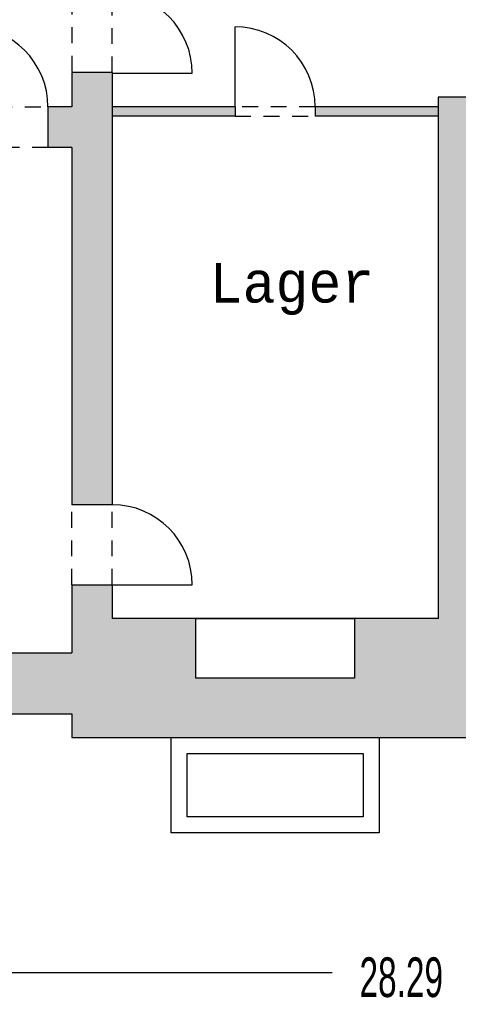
# Model space of a CAD drawing. Header units: metres. Extents: x -10.5 to 20.8, y -9 to 19.2.
# Tile 13 of 23: x -1 to 4.6, y -9 to 3.4. Entities that reach past the tile are written whole.
import ezdxf

# ---------------------------------------------------------------- set-up
doc = ezdxf.new("R2010")
doc.units = ezdxf.units.M
doc.header["$PDMODE"] = 65
doc.linetypes.add('AUSGEZOGEN', pattern=[0])
doc.linetypes.add('LINIE_2', pattern=[0.36, 0.2, -0.16])
for name, color, linetype, lineweight in [('XR$1$STANDARD', 7, 'Continuous', 25), ('XR$2$STANDARD', 7, 'Continuous', 25), ('XR$3$STANDARD', 7, 'Continuous', 25)]:
    doc.layers.add(name, color=color, linetype=linetype, lineweight=lineweight)
doc.styles.add('LUCIDACONSOLE', font='LUCON.TTF')
doc.dimstyles.new('_DIMSTYLE_3', dxfattribs={"dimtxt": 0.5, "dimasz": 0.8, "dimexe": 0, "dimexo": 0, "dimgap": 0.25, "dimtad": 0, "dimrnd": 0.01, "dimzin": 4, "dimdsep": 46, "dimtxsty": 'Standard', "dimblk1": 'ALL_ML_STRICH', "dimblk2": 'ALL_ML_STRICH', "dimsah": 1, "dimcen": 0, "dimadec": 0, "dimazin": 0, "dimtfac": 1, "dimtdec": 0, "dimtix": 1, "dimtmove": 2, "dimatfit": 3, "dimfxl": 1, "dimtzin": 0, "dimlwd": 0, "dimlwe": 25, "dimarcsym": 0})

# ---------------------------------------------------------------- blocks, each defined once
blk = doc.blocks.new('ALL_ML_STRICH')
at = {"color": 0, "linetype": 'ByBlock', "lineweight": -2}
for p, q in [((0, -0.5), (0, 0.5)), ((-0.3, -0.3), (0.3, 0.3)), ((-1, 0), (0.5, 0))]:
    blk.add_line(p, q, dxfattribs=at)
blk = doc.blocks.new('*D5')
at = {"layer": 'DEFPOINTS', "color": 0, "linetype": 'AUSGEZOGEN', "lineweight": 25}
for p in [(-10.134, -5.331), (18.156, -5.331), (-10.134, -8.593)]:
    blk.add_point(p, dxfattribs=at)
at = {"layer": 'XR$3$STANDARD', "color": 0, "linetype": 'AUSGEZOGEN', "lineweight": -2}
for p, q in [((-10.134, -6.611), (-10.134, -8.593)), ((18.156, -6.611), (18.156, -8.593)), ((-10.134, -8.593), (2.971, -8.593)), ((4.713, -8.593), (18.156, -8.593))]:
    blk.add_line(p, q, dxfattribs=at)
at = {"layer": 'XR$3$STANDARD', "color": 0, "linetype": 'AUSGEZOGEN', "lineweight": 25, "xscale": 0.8, "yscale": 0.8, "zscale": 0.8, "rotation": 180}
blk.add_blockref('ALL_ML_STRICH', (-10.134, -8.593), dxfattribs=at)
at = {"layer": 'XR$3$STANDARD', "color": 0, "linetype": 'AUSGEZOGEN', "lineweight": 25, "xscale": 0.8, "yscale": 0.8, "zscale": 0.8}
blk.add_blockref('ALL_ML_STRICH', (18.156, -8.593), dxfattribs=at)
at = {"layer": 'XR$3$STANDARD', "color": 0, "linetype": 'AUSGEZOGEN', "lineweight": 25, "insert": (3.842, -8.655), "char_height": 0.5, "width": 1.56618, "attachment_point": 5}
blk.add_mtext('\\W0.63;\\A1;{28.29\\H0.330000;\\S^ ;}', dxfattribs=at)

msp = doc.modelspace()

# ---------------------------------------------------------------- hatches: boundary and pattern name
at = {"layer": 'XR$2$STANDARD', "linetype": 'AUSGEZOGEN', "lineweight": 25}
for points in [[(-0.314, 2.754), (-0.314, 2.319), (-0.614, 2.319), (-0.614, 1.809), (-0.314, 1.809), (-0.314, -2.695), (0.196, -2.695), (0.196, 2.754)], [(-0.314, -5.631), (4.816, -5.631), (4.816, -5.331), (5.821, -5.331), (5.821, -4.561), (4.816, -4.561), (4.816, 1.809), (5.566, 1.809), (5.566, 2.319), (4.816, 2.319), (4.816, 2.444), (4.306, 2.444), (4.306, -4.131), (3.251, -4.131), (3.251, -4.881), (1.251, -4.881), (1.251, -4.131), (0.196, -4.131), (0.196, -3.705), (-0.314, -3.705), (-0.314, -4.561), (-1.269, -4.561), (-1.269, -5.331), (-0.314, -5.331)]]:
    msp.add_hatch(color=0, dxfattribs=at).paths.add_polyline_path(points)
at = {"layer": 'XR$3$STANDARD', "linetype": 'AUSGEZOGEN', "lineweight": 25}
for points in [[(1.746, 2.319), (0.196, 2.319), (0.196, 2.204), (1.746, 2.204)], [(2.756, 2.319), (2.756, 2.204), (4.306, 2.204), (4.306, 2.319)]]:
    msp.add_hatch(color=0, dxfattribs=at).paths.add_polyline_path(points)

# ---------------------------------------------------------------- linework, layer by layer
at = {"layer": 'XR$1$STANDARD', "color": 0, "linetype": 'AUSGEZOGEN', "lineweight": 25}
for p, q in [((-0.314, 2.754), (-0.314, 2.319)), ((0.196, 2.754), (-0.314, 2.754)), ((0.196, 2.754), (0.196, -2.695)), ((4.816, 2.444), (4.306, 2.444)), ((4.306, 2.444), (4.306, -4.131)), ((-0.314, 2.319), (-0.614, 2.319)), ((-0.314, 1.809), (-0.614, 1.809)), ((-0.314, 1.809), (-0.314, -2.695)), ((0.196, -2.695), (-0.314, -2.695)), ((-0.314, -3.705), (0.196, -3.705)), ((-0.314, -3.705), (-0.314, -4.561)), ((0.196, -3.705), (0.196, -4.131)), ((4.306, -4.131), (0.196, -4.131)), ((1.251, -4.131), (3.251, -4.131)), ((1.251, -4.881), (1.251, -4.131)), ((3.251, -4.131), (3.251, -4.881)), ((-6.014, -4.561), (-0.314, -4.561)), ((3.251, -4.881), (1.251, -4.881)), ((-10.134, -5.331), (-0.314, -5.331)), ((-0.314, -5.331), (-0.314, -5.631)), ((-0.314, -5.631), (4.816, -5.631)), ((0.941, -5.631), (3.562, -5.631)), ((0.941, -6.831), (0.941, -5.631)), ((3.562, -5.631), (3.562, -6.831)), ((1.141, -5.831), (3.362, -5.831)), ((1.141, -6.631), (1.141, -5.831)), ((3.362, -5.831), (3.362, -6.631)), ((3.362, -6.631), (1.141, -6.631)), ((3.562, -6.831), (0.941, -6.831))]:
    msp.add_line(p, q, dxfattribs=at)
at = {"layer": 'XR$3$STANDARD', "color": 0, "linetype": 'LINIE_2', "lineweight": 25}
for p, q in [((-0.314, 4.764), (-0.314, 2.754)), ((0.196, 2.754), (0.196, 4.764)), ((-1.624, 2.319), (-0.614, 2.319)), ((2.756, 2.319), (1.746, 2.319)), ((1.746, 2.204), (2.756, 2.204)), ((-0.614, 1.809), (-1.624, 1.809)), ((-0.314, -3.705), (-0.314, -2.695)), ((0.196, -3.705), (0.196, -2.695))]:
    msp.add_line(p, q, dxfattribs=at)
at = {"layer": 'XR$3$STANDARD', "color": 0, "linetype": 'AUSGEZOGEN', "lineweight": 25}
for p, q in [((1.746, 2.319), (1.746, 3.329)), ((0.196, 2.744), (1.206, 2.744)), ((-0.614, 2.319), (-0.614, 1.809)), ((1.746, 2.319), (0.196, 2.319)), ((1.746, 2.319), (1.746, 2.204)), ((2.756, 2.319), (2.756, 2.204)), ((4.306, 2.319), (2.756, 2.319)), ((1.746, 2.204), (0.196, 2.204)), ((4.306, 2.204), (2.756, 2.204)), ((0.196, -3.705), (1.206, -3.705))]:
    msp.add_line(p, q, dxfattribs=at)
for centre in [(0.196, 2.744), (-1.624, 2.319), (1.746, 2.319), (0.196, -3.705)]:
    msp.add_arc(centre, 1.01, 0, 90, dxfattribs=at)

# ---------------------------------------------------------------- texts
at = {"layer": 'XR$3$STANDARD', "color": 0, "linetype": 'AUSGEZOGEN', "lineweight": 25, "insert": (1.425, -0.304), "char_height": 0.5, "width": 2.46819, "attachment_point": 7, "style": 'LUCIDACONSOLE'}
msp.add_mtext('\\W0.98;Lager', dxfattribs=at)

# ---------------------------------------------------------------- dimensions: what is measured, and where the dimension line sits
at = {"layer": 'XR$3$STANDARD', "color": 0, "linetype": 'AUSGEZOGEN', "lineweight": 25}
dim = msp.add_linear_dim(base=(18.156, -8.593), p1=(-10.134, -6.611), p2=(18.156, -6.611), dimstyle='_DIMSTYLE_3', override={"dimpost": '<>', "dimclrd": 0, "dimclre": 0, "dimclrt": 0, "dimlwd": 0, "dimlwe": 25}, dxfattribs=at)
dim.commit()
dim.dimension.update_dxf_attribs({"geometry": '*D5', "text_midpoint": (3.842, -8.655)})

doc.saveas('drawing.dxf')
